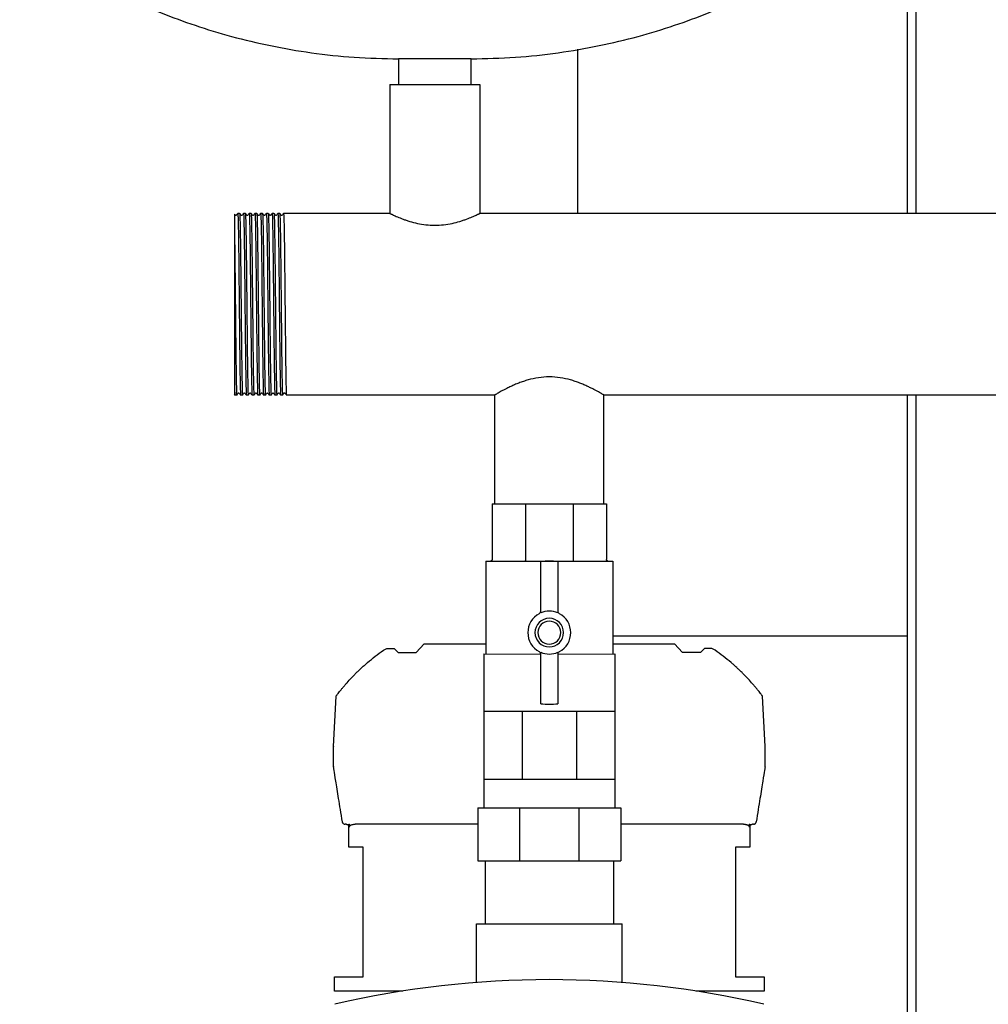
# Model space of a CAD drawing. Header units: millimetres. Extents: x 9 to 1686, y 11 to 1046.
# Tile 4 of 7: x 1026 to 1364, y 254 to 598. Entities that reach past the tile are written whole.
import ezdxf

# ---------------------------------------------------------------- set-up
doc = ezdxf.new("R2010")
doc.units = ezdxf.units.MM

msp = doc.modelspace()

# ---------------------------------------------------------------- linework, layer by layer
at = {"color": 7, "linetype": 'Continuous', "lineweight": 25}
for p, q in [((1336.09, 773.01), (1336.09, 530.76)), ((1339.09, 773.01), (1339.09, 530.76)), ((1221.09, 530.76), (1221.09, 588.08)), ((1158.39, 584.76), (1158.39, 575.76)), ((1171.09, 584.76), (1158.39, 584.76)), ((1183.79, 584.76), (1171.09, 584.76)), ((1183.79, 575.76), (1183.79, 584.76)), ((1155.39, 575.76), (1155.39, 530.76)), ((1155.39, 575.76), (1186.79, 575.76)), ((1186.79, 575.76), (1186.79, 530.76)), ((1102.26, 530.76), (1102.26, 530.76)), ((1102.92, 530.76), (1102.26, 530.76)), ((1104.26, 530.76), (1104.26, 530.76)), ((1104.92, 530.76), (1104.26, 530.76)), ((1106.92, 530.76), (1106.26, 530.76)), ((1106.26, 530.76), (1106.26, 530.76)), ((1108.26, 530.76), (1108.26, 530.76)), ((1108.92, 530.76), (1108.26, 530.76)), ((1109.75, 530.09), (1109.69, 530.04)), ((1110.92, 530.76), (1110.26, 530.76)), ((1110.26, 530.76), (1110.26, 530.76)), ((1111.49, 530.04), (1111.44, 530.09)), ((1112.26, 530.76), (1112.26, 530.76)), ((1112.92, 530.76), (1112.26, 530.76)), ((1113.49, 530.04), (1113.44, 530.09)), ((1114.26, 530.76), (1114.26, 530.76)), ((1114.92, 530.76), (1114.26, 530.76)), ((1116.26, 530.76), (1116.26, 530.76)), ((1116.92, 530.76), (1116.26, 530.76)), ((1117.74, 530.09), (1117.69, 530.04)), ((1118.26, 530.76), (1118.26, 530.76)), ((1155.39, 530.76), (1118.26, 530.76)), ((1525.39, 530.76), (1186.79, 530.76)), ((1101.09, 526.11), (1101.09, 471.92)), ((1112.44, 467.94), (1112.49, 467.99)), ((1112.69, 467.98), (1112.74, 467.94)), ((1114.69, 467.98), (1114.75, 467.94)), ((1101.02, 467.58), (1101.26, 467.27)), ((1101.92, 467.26), (1101.26, 467.27)), ((1101.92, 467.26), (1101.92, 467.27)), ((1103.92, 467.26), (1103.26, 467.26)), ((1103.92, 467.26), (1103.92, 467.26)), ((1105.92, 467.26), (1105.26, 467.26)), ((1105.92, 467.26), (1105.92, 467.27)), ((1107.92, 467.26), (1107.26, 467.26)), ((1107.92, 467.26), (1107.92, 467.27)), ((1109.92, 467.26), (1109.26, 467.26)), ((1109.92, 467.26), (1109.92, 467.27)), ((1111.92, 467.26), (1111.26, 467.26)), ((1111.92, 467.26), (1111.92, 467.26)), ((1113.92, 467.26), (1113.26, 467.26)), ((1113.92, 467.26), (1113.92, 467.27)), ((1115.92, 467.26), (1115.26, 467.26)), ((1115.92, 467.26), (1115.92, 467.27)), ((1117.92, 467.26), (1117.26, 467.26)), ((1117.92, 467.26), (1117.92, 467.27)), ((1192.04, 467.26), (1119.26, 467.26)), ((1192.04, 429.26), (1192.04, 467.26)), ((1482.04, 467.26), (1230.14, 467.26)), ((1230.14, 429.26), (1230.14, 467.26)), ((1336.09, 467.26), (1336.09, 248.89)), ((1339.09, 467.26), (1339.09, 249.29)), ((1191.09, 429.26), (1202.81, 429.26)), ((1191.09, 429.26), (1191.09, 409.76)), ((1202.81, 429.26), (1202.81, 409.76)), ((1202.81, 429.26), (1219.37, 429.26)), ((1219.37, 429.26), (1231.09, 429.26)), ((1219.37, 429.26), (1219.37, 409.76)), ((1231.09, 429.26), (1231.09, 409.76)), ((1188.92, 409.26), (1188.92, 376.83)), ((1188.92, 409.26), (1190.59, 409.26)), ((1190.62, 409.26), (1202.57, 409.26)), ((1202.64, 409.26), (1219.54, 409.26)), ((1208.09, 391.14), (1208.09, 409.08)), ((1214.09, 409.08), (1214.09, 391.14)), ((1219.61, 409.26), (1231.56, 409.26)), ((1231.59, 409.26), (1233.27, 409.26)), ((1233.27, 409.26), (1233.27, 376.83)), ((1336.09, 383.01), (1233.27, 383.01)), ((1153.12, 378.09), (1154.36, 378.77)), ((1154.36, 378.77), (1156.85, 378.77)), ((1156.85, 378.77), (1158.33, 377.31)), ((1164.61, 377.31), (1167.41, 380.31)), ((1167.41, 380.31), (1188.92, 380.31)), ((1233.27, 380.31), (1254.77, 380.31)), ((1257.57, 377.31), (1254.77, 380.31)), ((1265.33, 378.77), (1263.85, 377.31)), ((1267.82, 378.77), (1265.33, 378.77)), ((1269.06, 378.09), (1267.82, 378.77)), ((1158.33, 377.31), (1164.61, 377.31)), ((1188.17, 376.83), (1188.17, 356.83)), ((1188.17, 376.83), (1208.09, 376.76)), ((1208.09, 359.44), (1208.09, 377.39)), ((1214.09, 377.39), (1214.09, 359.44)), ((1214.09, 376.76), (1234.02, 376.83)), ((1234.02, 376.83), (1234.02, 356.83)), ((1263.85, 377.31), (1257.57, 377.31)), ((1135.71, 344.44), (1136.64, 362.12)), ((1286.47, 344.44), (1285.54, 362.12)), ((1188.17, 356.83), (1188.17, 333.08)), ((1188.17, 356.83), (1194.88, 356.83)), ((1194.88, 356.83), (1201.59, 356.83)), ((1201.59, 356.83), (1201.59, 333.08)), ((1201.59, 356.83), (1211.09, 356.83)), ((1211.09, 356.83), (1220.59, 356.83)), ((1220.59, 356.83), (1220.59, 333.08)), ((1220.59, 356.83), (1227.3, 356.83)), ((1227.3, 356.83), (1234.02, 356.83)), ((1234.02, 356.83), (1234.02, 333.08)), ((1135.72, 337.53), (1135.71, 344.38)), ((1286.46, 337.53), (1286.47, 344.38)), ((1188.17, 333.08), (1188.17, 323.08)), ((1188.17, 333.08), (1194.88, 333.08)), ((1194.88, 333.08), (1201.59, 333.08)), ((1201.59, 333.08), (1211.09, 333.08)), ((1211.09, 333.08), (1220.59, 333.08)), ((1220.59, 333.08), (1227.3, 333.08)), ((1227.3, 333.08), (1234.02, 333.08)), ((1234.02, 333.08), (1234.02, 323.08)), ((1186.09, 323.08), (1186.09, 304.51)), ((1186.09, 323.08), (1200.73, 323.08)), ((1200.73, 323.08), (1200.73, 304.51)), ((1200.73, 323.08), (1221.45, 323.08)), ((1221.45, 323.08), (1221.45, 304.51)), ((1221.45, 323.08), (1236.09, 323.08)), ((1236.09, 323.08), (1236.09, 304.51)), ((1140.09, 317.31), (1139.78, 317.31)), ((1141.09, 309.31), (1141.09, 317.31)), ((1141.09, 317.31), (1141.26, 317.31)), ((1147.59, 317.31), (1143.23, 317.31)), ((1186.09, 317.31), (1147.59, 317.31)), ((1274.59, 317.31), (1236.09, 317.31)), ((1278.95, 317.31), (1274.59, 317.31)), ((1280.92, 317.31), (1281.09, 317.31)), ((1281.09, 317.31), (1281.09, 309.31)), ((1282.4, 317.31), (1282.09, 317.31)), ((1146.09, 309.31), (1141.09, 309.31)), ((1146.09, 264.01), (1146.09, 309.31)), ((1281.09, 309.31), (1276.09, 309.31)), ((1276.09, 309.31), (1276.09, 264.01)), ((1186.09, 304.51), (1200.73, 304.51)), ((1188.67, 304.51), (1188.67, 282.51)), ((1200.73, 304.51), (1221.45, 304.51)), ((1221.45, 304.51), (1236.09, 304.51)), ((1233.52, 304.51), (1233.52, 282.51)), ((1185.69, 262.03), (1185.69, 282.51)), ((1185.69, 282.51), (1236.49, 282.51)), ((1236.49, 262.03), (1236.49, 282.51)), ((1136.09, 259.01), (1136.09, 264.01)), ((1136.09, 264.01), (1146.09, 264.01)), ((1276.09, 264.01), (1286.09, 264.01)), ((1286.09, 264.01), (1286.09, 259.01)), ((1159.87, 259.01), (1136.09, 259.01)), ((1286.09, 259.01), (1262.32, 259.01))]:
    msp.add_line(p, q, dxfattribs=at)
at = {"color": 7, "linetype": 'Continuous', "lineweight": 25, "flags": 128}
for points in [[(1101.44, 530.09), (1101.18, 530.42), (1101.16, 530.45)], [(1141.26, 316.31), (1141.26, 316.87), (1141.26, 317.31)], [(1280.92, 317.31), (1280.92, 316.75), (1280.92, 316.31)]]:
    msp.add_lwpolyline(points, dxfattribs=at)
at = {"color": 7, "linetype": 'Continuous', "lineweight": 25}
for centre, radius, start, end in [((1211.09, 384.26), 25, 83.1079, 96.8921), ((1211.09, 384.26), 7.5, 118.0725, 241.9275), ((1211.09, 384.26), 5, 90, 270), ((1207.09, 391.76), 1, 298.0725, 0), ((1211.09, 384.26), 7.5, 66.4218, 113.5782), ((1211.09, 384.26), 5, 270, 90), ((1215.09, 391.76), 1, 180, 241.9275), ((1211.09, 384.26), 7.5, 298.0725, 61.9275), ((1211.09, 384.26), 4, 90, 270), ((1211.09, 384.26), 4, 270, 90), ((1207.09, 376.76), 1, 0, 61.9275), ((1211.09, 384.26), 7.5, 246.4218, 270), ((1211.09, 384.26), 7.5, 270, 293.5782), ((1215.09, 376.76), 1, 118.0725, 180), ((1211.09, 384.26), 25, 263.1079, 270), ((1211.09, 384.26), 25, 270, 276.8921), ((1136.71, 344.39), 1, 177, 180.1), ((1285.47, 344.39), 1, 359.9, 3), ((1136.72, 337.53), 1, 180.1, 189.0541), ((1285.46, 337.53), 1, 350.9459, 359.9), ((1211.09, -66.99), 330, 76.8767, 103.1233)]:
    msp.add_arc(centre, radius, start, end, dxfattribs=at)
for points, knots in [([(1026.09, 638.91), (1026.18, 638.08), (1026.36, 636.28), (1027.62, 633.58), (1029.62, 630.47), (1032.6, 627.01), (1036.79, 623.03), (1042.18, 618.76), (1048.79, 614.27), (1056.39, 609.8), (1065.35, 605.21), (1075.72, 600.64), (1087.52, 596.27), (1100.25, 592.41), (1113.81, 589.18), (1128.11, 586.72), (1143.05, 585.08), (1153.22, 584.87), (1158.39, 584.76)], [0, 0, 0, 0, 0.016622, 0.036153, 0.05912, 0.090838, 0.127593, 0.175262, 0.228868, 0.287991, 0.35219, 0.431201, 0.515618, 0.604837, 0.698312, 0.795569, 0.896225, 1, 1, 1, 1]), ([(1183.79, 584.76), (1188.96, 584.87), (1199.13, 585.08), (1214.07, 586.72), (1228.37, 589.18), (1241.93, 592.41), (1254.66, 596.27), (1266.46, 600.64), (1276.83, 605.21), (1285.79, 609.8), (1293.39, 614.27), (1300, 618.76), (1305.18, 622.87), (1309.07, 626.51), (1311.87, 629.61), (1314.06, 632.7), (1315.7, 635.74), (1315.97, 637.92), (1316.09, 638.91)], [0, 0, 0, 0, 0.103778, 0.204436, 0.301697, 0.395174, 0.484396, 0.568815, 0.647829, 0.712029, 0.771154, 0.824762, 0.872432, 0.903943, 0.931838, 0.95609, 0.980149, 1, 1, 1, 1]), ([(1101.16, 530.45), (1101.09, 530.39), (1101.09, 530.4), (1101.09, 529.01), (1101.09, 527.08), (1101.09, 526.11)], [0, 0, 0, 0, 0.24309, 0.621439, 1, 1, 1, 1]), ([(1101.74, 530.09), (1101.69, 530.05), (1101.59, 529.98), (1101.49, 530.05), (1101.44, 530.09)], [0, 0, 0, 0, 0.5000031, 1, 1, 1, 1]), ([(1102.26, 530.76), (1102.17, 530.65), (1102, 530.42), (1101.83, 530.2), (1101.74, 530.09)], [0, 0, 0, 0, 0.5, 1, 1, 1, 1]), ([(1102.26, 530.76), (1102.29, 530.76), (1102.31, 530.55), (1102.34, 529.94), (1102.35, 529.69), (1102.36, 529.24), (1102.37, 529.08), (1102.38, 528.74), (1102.38, 528.55), (1102.41, 527.57), (1102.43, 526.58), (1102.47, 524.25), (1102.49, 522.92), (1102.53, 520.71), (1102.54, 519.93), (1102.56, 518.34), (1102.57, 517.52), (1102.6, 514.96), (1102.62, 513.11), (1102.66, 509.25), (1102.68, 507.23), (1102.72, 503.13), (1102.74, 501.06), (1102.78, 496.97), (1102.8, 494.89), (1102.85, 490.8), (1102.87, 488.78), (1102.91, 484.91), (1102.93, 483.07), (1102.96, 480.51), (1102.97, 479.69), (1102.99, 478.09), (1103, 477.32), (1103.03, 475.11), (1103.06, 473.77), (1103.1, 471.45), (1103.12, 470.46), (1103.15, 469.47), (1103.15, 469.29), (1103.16, 468.94), (1103.17, 468.78), (1103.18, 468.34), (1103.19, 468.08), (1103.22, 467.47), (1103.24, 467.26), (1103.26, 467.26)], [0, 0, 0, 0, 0.0625, 0.0625, 0.09375, 0.09375, 0.109375, 0.109375, 0.125, 0.125, 0.1875, 0.1875, 0.25, 0.25, 0.28125, 0.28125, 0.3125, 0.3125, 0.375, 0.375, 0.4375, 0.4375, 0.5, 0.5, 0.5625, 0.5625, 0.625, 0.625, 0.6875, 0.6875, 0.71875, 0.71875, 0.75, 0.75, 0.8125, 0.8125, 0.875, 0.875, 0.890625, 0.890625, 0.90625, 0.90625, 0.9375, 0.9375, 1, 1, 1, 1]), ([(1103.44, 530.09), (1103.35, 530.2), (1103.18, 530.42), (1103.01, 530.65), (1102.92, 530.76)], [0, 0, 0, 0, 0.5, 1, 1, 1, 1]), ([(1102.92, 530.76), (1102.94, 530.61), (1102.98, 530.37), (1103.04, 528.52), (1103.1, 525.59), (1103.17, 521.61), (1103.23, 516.77), (1103.29, 511.25), (1103.35, 505.24), (1103.42, 499.01), (1103.48, 492.78), (1103.54, 486.78), (1103.6, 481.26), (1103.66, 476.42), (1103.73, 472.44), (1103.79, 469.51), (1103.85, 467.62), (1103.89, 467.38), (1103.92, 467.26)], [0, 0, 0, 0, 0.058843, 0.121022, 0.183955, 0.247133, 0.309418, 0.372157, 0.435384, 0.497881, 0.560379, 0.623606, 0.686345, 0.74863, 0.811808, 0.874741, 0.93692, 1, 1, 1, 1]), ([(1103.75, 530.09), (1103.69, 530.05), (1103.59, 529.98), (1103.49, 530.05), (1103.44, 530.09)], [0, 0, 0, 0, 0.500003, 1, 1, 1, 1]), ([(1104.26, 530.76), (1104.18, 530.65), (1104, 530.43), (1103.83, 530.2), (1103.75, 530.09)], [0, 0, 0, 0, 0.5, 1, 1, 1, 1]), ([(1104.26, 530.76), (1104.29, 530.76), (1104.31, 530.55), (1104.34, 529.94), (1104.35, 529.69), (1104.36, 529.24), (1104.37, 529.08), (1104.38, 528.74), (1104.38, 528.55), (1104.41, 527.57), (1104.43, 526.58), (1104.47, 524.25), (1104.49, 522.92), (1104.53, 520.71), (1104.54, 519.93), (1104.56, 518.34), (1104.57, 517.52), (1104.6, 514.96), (1104.62, 513.11), (1104.66, 509.25), (1104.68, 507.23), (1104.72, 503.13), (1104.74, 501.06), (1104.78, 496.97), (1104.8, 494.89), (1104.85, 490.8), (1104.87, 488.78), (1104.91, 484.91), (1104.93, 483.07), (1104.96, 480.51), (1104.97, 479.69), (1104.99, 478.09), (1105, 477.32), (1105.03, 475.11), (1105.06, 473.77), (1105.1, 471.45), (1105.12, 470.46), (1105.15, 469.47), (1105.15, 469.29), (1105.16, 468.94), (1105.17, 468.78), (1105.18, 468.34), (1105.19, 468.08), (1105.22, 467.47), (1105.24, 467.26), (1105.26, 467.26)], [0, 0, 0, 0, 0.0625, 0.0625, 0.09375, 0.09375, 0.109375, 0.109375, 0.125, 0.125, 0.1875, 0.1875, 0.25, 0.25, 0.28125, 0.28125, 0.3125, 0.3125, 0.375, 0.375, 0.4375, 0.4375, 0.5, 0.5, 0.5625, 0.5625, 0.625, 0.625, 0.6875, 0.6875, 0.71875, 0.71875, 0.75, 0.75, 0.8125, 0.8125, 0.875, 0.875, 0.890625, 0.890625, 0.90625, 0.90625, 0.9375, 0.9375, 1, 1, 1, 1]), ([(1105.44, 530.09), (1105.35, 530.2), (1105.18, 530.43), (1105.01, 530.65), (1104.92, 530.76)], [0, 0, 0, 0, 0.5, 1, 1, 1, 1]), ([(1104.92, 530.76), (1104.94, 530.62), (1104.98, 530.38), (1105.04, 528.52), (1105.1, 525.59), (1105.17, 521.61), (1105.23, 516.77), (1105.29, 511.25), (1105.35, 505.24), (1105.42, 499.01), (1105.48, 492.78), (1105.54, 486.78), (1105.6, 481.26), (1105.66, 476.42), (1105.73, 472.44), (1105.79, 469.51), (1105.85, 467.62), (1105.89, 467.38), (1105.92, 467.26)], [0, 0, 0, 0, 0.0596721, 0.1217966, 0.1846742, 0.2477964, 0.310027, 0.3727104, 0.4358817, 0.498324, 0.5607663, 0.6239376, 0.686621, 0.7488516, 0.8119737, 0.8748514, 0.9369759, 1, 1, 1, 1]), ([(1105.74, 530.09), (1105.69, 530.05), (1105.59, 529.98), (1105.49, 530.05), (1105.44, 530.09)], [0, 0, 0, 0, 0.500003, 1, 1, 1, 1]), ([(1106.26, 530.76), (1106.17, 530.65), (1106, 530.42), (1105.83, 530.2), (1105.74, 530.09)], [0, 0, 0, 0, 0.5, 1, 1, 1, 1]), ([(1106.26, 530.76), (1106.29, 530.76), (1106.31, 530.55), (1106.34, 529.94), (1106.35, 529.69), (1106.36, 529.24), (1106.37, 529.08), (1106.38, 528.74), (1106.38, 528.55), (1106.41, 527.57), (1106.43, 526.58), (1106.47, 524.25), (1106.49, 522.92), (1106.53, 520.71), (1106.54, 519.93), (1106.56, 518.34), (1106.57, 517.52), (1106.6, 514.96), (1106.62, 513.11), (1106.66, 509.25), (1106.68, 507.23), (1106.72, 503.13), (1106.74, 501.06), (1106.78, 496.97), (1106.8, 494.89), (1106.85, 490.8), (1106.87, 488.78), (1106.91, 484.91), (1106.93, 483.07), (1106.96, 480.51), (1106.97, 479.69), (1106.99, 478.09), (1107, 477.32), (1107.03, 475.11), (1107.06, 473.77), (1107.1, 471.45), (1107.12, 470.46), (1107.15, 469.47), (1107.15, 469.29), (1107.16, 468.94), (1107.17, 468.78), (1107.18, 468.34), (1107.19, 468.08), (1107.22, 467.47), (1107.24, 467.26), (1107.26, 467.26)], [0, 0, 0, 0, 0.0625, 0.0625, 0.09375, 0.09375, 0.109375, 0.109375, 0.125, 0.125, 0.1875, 0.1875, 0.25, 0.25, 0.28125, 0.28125, 0.3125, 0.3125, 0.375, 0.375, 0.4375, 0.4375, 0.5, 0.5, 0.5625, 0.5625, 0.625, 0.625, 0.6875, 0.6875, 0.71875, 0.71875, 0.75, 0.75, 0.8125, 0.8125, 0.875, 0.875, 0.890625, 0.890625, 0.90625, 0.90625, 0.9375, 0.9375, 1, 1, 1, 1]), ([(1107.44, 530.09), (1107.35, 530.2), (1107.18, 530.42), (1107.01, 530.65), (1106.92, 530.76)], [0, 0, 0, 0, 0.5, 1, 1, 1, 1]), ([(1106.92, 530.76), (1106.94, 530.61), (1106.98, 530.37), (1107.04, 528.52), (1107.1, 525.59), (1107.17, 521.61), (1107.23, 516.77), (1107.29, 511.25), (1107.35, 505.24), (1107.42, 499.01), (1107.48, 492.78), (1107.54, 486.78), (1107.6, 481.26), (1107.66, 476.42), (1107.73, 472.44), (1107.79, 469.51), (1107.85, 467.62), (1107.89, 467.38), (1107.92, 467.26)], [0, 0, 0, 0, 0.058721, 0.120909, 0.18385, 0.247036, 0.309329, 0.372076, 0.435311, 0.497817, 0.560322, 0.623557, 0.686304, 0.748598, 0.811784, 0.874725, 0.936912, 1, 1, 1, 1]), ([(1107.74, 530.09), (1107.73, 530.07), (1107.69, 530.03), (1107.59, 530), (1107.49, 530.03), (1107.46, 530.07), (1107.44, 530.09)], [0, 0, 0, 0, 0.247951, 0.500002, 0.752053, 1, 1, 1, 1]), ([(1108.26, 530.76), (1108.17, 530.65), (1108, 530.42), (1107.83, 530.2), (1107.74, 530.09)], [0, 0, 0, 0, 0.5, 1, 1, 1, 1]), ([(1108.26, 530.76), (1108.29, 530.76), (1108.31, 530.55), (1108.34, 529.94), (1108.35, 529.69), (1108.36, 529.24), (1108.37, 529.08), (1108.38, 528.74), (1108.38, 528.55), (1108.41, 527.57), (1108.43, 526.58), (1108.47, 524.25), (1108.49, 522.92), (1108.53, 520.71), (1108.54, 519.93), (1108.56, 518.34), (1108.57, 517.52), (1108.6, 514.96), (1108.62, 513.11), (1108.66, 509.25), (1108.68, 507.23), (1108.72, 503.13), (1108.74, 501.06), (1108.78, 496.97), (1108.8, 494.89), (1108.85, 490.8), (1108.87, 488.78), (1108.91, 484.91), (1108.93, 483.07), (1108.96, 480.51), (1108.97, 479.69), (1108.99, 478.09), (1109, 477.32), (1109.03, 475.11), (1109.06, 473.77), (1109.1, 471.45), (1109.12, 470.46), (1109.15, 469.47), (1109.15, 469.29), (1109.16, 468.94), (1109.17, 468.78), (1109.18, 468.34), (1109.19, 468.08), (1109.22, 467.47), (1109.24, 467.26), (1109.26, 467.26)], [0, 0, 0, 0, 0.0625, 0.0625, 0.09375, 0.09375, 0.109375, 0.109375, 0.125, 0.125, 0.1875, 0.1875, 0.25, 0.25, 0.28125, 0.28125, 0.3125, 0.3125, 0.375, 0.375, 0.4375, 0.4375, 0.5, 0.5, 0.5625, 0.5625, 0.625, 0.625, 0.6875, 0.6875, 0.71875, 0.71875, 0.75, 0.75, 0.8125, 0.8125, 0.875, 0.875, 0.890625, 0.890625, 0.90625, 0.90625, 0.9375, 0.9375, 1, 1, 1, 1]), ([(1109.44, 530.09), (1109.35, 530.2), (1109.18, 530.42), (1109.01, 530.65), (1108.92, 530.76)], [0, 0, 0, 0, 0.5, 1, 1, 1, 1]), ([(1108.92, 530.76), (1108.94, 530.6), (1108.98, 530.37), (1109.04, 528.52), (1109.1, 525.59), (1109.17, 521.61), (1109.23, 516.77), (1109.29, 511.25), (1109.35, 505.24), (1109.42, 499.01), (1109.48, 492.78), (1109.54, 486.78), (1109.6, 481.26), (1109.66, 476.42), (1109.73, 472.44), (1109.79, 469.51), (1109.85, 467.62), (1109.89, 467.38), (1109.92, 467.26)], [0, 0, 0, 0, 0.058014, 0.120248, 0.183237, 0.24647, 0.30881, 0.371604, 0.434887, 0.497439, 0.559992, 0.623274, 0.686068, 0.748409, 0.811642, 0.874631, 0.936865, 1, 1, 1, 1]), ([(1109.69, 530.04), (1109.68, 530.04), (1109.66, 530.02), (1109.59, 530.01), (1109.49, 530.03), (1109.46, 530.07), (1109.44, 530.09)], [0, 0, 0, 0, 0.018872, 0.347713, 0.676553, 1, 1, 1, 1]), ([(1110.26, 530.76), (1110.18, 530.65), (1110, 530.43), (1109.83, 530.2), (1109.75, 530.09)], [0, 0, 0, 0, 0.5, 1, 1, 1, 1]), ([(1110.26, 530.76), (1110.29, 530.76), (1110.31, 530.55), (1110.34, 529.94), (1110.35, 529.69), (1110.36, 529.24), (1110.37, 529.08), (1110.38, 528.74), (1110.38, 528.55), (1110.41, 527.57), (1110.43, 526.58), (1110.47, 524.25), (1110.49, 522.92), (1110.53, 520.71), (1110.54, 519.93), (1110.56, 518.34), (1110.57, 517.52), (1110.6, 514.96), (1110.62, 513.11), (1110.66, 509.25), (1110.68, 507.23), (1110.72, 503.13), (1110.74, 501.06), (1110.78, 496.97), (1110.8, 494.89), (1110.85, 490.8), (1110.87, 488.78), (1110.91, 484.91), (1110.93, 483.07), (1110.96, 480.51), (1110.97, 479.69), (1110.99, 478.09), (1111, 477.32), (1111.03, 475.11), (1111.06, 473.77), (1111.1, 471.45), (1111.12, 470.46), (1111.15, 469.47), (1111.15, 469.29), (1111.16, 468.94), (1111.17, 468.78), (1111.18, 468.34), (1111.19, 468.08), (1111.22, 467.47), (1111.24, 467.26), (1111.26, 467.26)], [0, 0, 0, 0, 0.0625, 0.0625, 0.09375, 0.09375, 0.109375, 0.109375, 0.125, 0.125, 0.1875, 0.1875, 0.25, 0.25, 0.28125, 0.28125, 0.3125, 0.3125, 0.375, 0.375, 0.4375, 0.4375, 0.5, 0.5, 0.5625, 0.5625, 0.625, 0.625, 0.6875, 0.6875, 0.71875, 0.71875, 0.75, 0.75, 0.8125, 0.8125, 0.875, 0.875, 0.890625, 0.890625, 0.90625, 0.90625, 0.9375, 0.9375, 1, 1, 1, 1]), ([(1111.44, 530.09), (1111.35, 530.2), (1111.18, 530.42), (1111.01, 530.65), (1110.92, 530.76)], [0, 0, 0, 0, 0.5, 1, 1, 1, 1]), ([(1110.92, 530.76), (1110.94, 530.61), (1110.98, 530.38), (1111.04, 528.52), (1111.1, 525.59), (1111.17, 521.61), (1111.23, 516.77), (1111.29, 511.25), (1111.35, 505.24), (1111.42, 499.01), (1111.48, 492.78), (1111.54, 486.78), (1111.6, 481.26), (1111.66, 476.42), (1111.73, 472.44), (1111.79, 469.51), (1111.85, 467.62), (1111.89, 467.38), (1111.92, 467.26)], [0, 0, 0, 0, 0.059174, 0.121331, 0.184242, 0.247398, 0.309662, 0.372378, 0.435583, 0.498058, 0.560534, 0.623738, 0.686455, 0.748719, 0.811874, 0.874785, 0.936942, 1, 1, 1, 1]), ([(1111.74, 530.09), (1111.73, 530.07), (1111.69, 530.03), (1111.59, 530.01), (1111.52, 530.02), (1111.49, 530.04), (1111.49, 530.04)], [0, 0, 0, 0, 0.317638, 0.640609, 0.96358, 1, 1, 1, 1]), ([(1112.26, 530.76), (1112.17, 530.65), (1112, 530.42), (1111.83, 530.2), (1111.74, 530.09)], [0, 0, 0, 0, 0.5, 1, 1, 1, 1]), ([(1112.26, 530.76), (1112.29, 530.76), (1112.31, 530.55), (1112.34, 529.94), (1112.35, 529.69), (1112.36, 529.24), (1112.37, 529.08), (1112.38, 528.74), (1112.38, 528.55), (1112.41, 527.57), (1112.43, 526.58), (1112.47, 524.25), (1112.49, 522.92), (1112.53, 520.71), (1112.54, 519.93), (1112.56, 518.34), (1112.57, 517.52), (1112.6, 514.96), (1112.62, 513.11), (1112.66, 509.25), (1112.68, 507.23), (1112.72, 503.13), (1112.74, 501.06), (1112.78, 496.97), (1112.8, 494.89), (1112.85, 490.8), (1112.87, 488.78), (1112.91, 484.91), (1112.93, 483.07), (1112.96, 480.51), (1112.97, 479.69), (1112.99, 478.09), (1113, 477.32), (1113.03, 475.11), (1113.06, 473.77), (1113.1, 471.45), (1113.12, 470.46), (1113.15, 469.47), (1113.15, 469.29), (1113.16, 468.94), (1113.17, 468.78), (1113.18, 468.34), (1113.19, 468.08), (1113.22, 467.47), (1113.24, 467.26), (1113.26, 467.26)], [0, 0, 0, 0, 0.0625, 0.0625, 0.09375, 0.09375, 0.109375, 0.109375, 0.125, 0.125, 0.1875, 0.1875, 0.25, 0.25, 0.28125, 0.28125, 0.3125, 0.3125, 0.375, 0.375, 0.4375, 0.4375, 0.5, 0.5, 0.5625, 0.5625, 0.625, 0.625, 0.6875, 0.6875, 0.71875, 0.71875, 0.75, 0.75, 0.8125, 0.8125, 0.875, 0.875, 0.890625, 0.890625, 0.90625, 0.90625, 0.9375, 0.9375, 1, 1, 1, 1]), ([(1113.44, 530.09), (1113.35, 530.2), (1113.18, 530.43), (1113.01, 530.65), (1112.92, 530.76)], [0, 0, 0, 0, 0.5, 1, 1, 1, 1]), ([(1112.92, 530.76), (1112.94, 530.61), (1112.98, 530.38), (1113.04, 528.52), (1113.1, 525.59), (1113.17, 521.61), (1113.23, 516.77), (1113.29, 511.25), (1113.35, 505.24), (1113.42, 499.01), (1113.48, 492.78), (1113.54, 486.78), (1113.6, 481.26), (1113.66, 476.42), (1113.73, 472.44), (1113.79, 469.51), (1113.85, 467.62), (1113.89, 467.38), (1113.92, 467.26)], [0, 0, 0, 0, 0.05958, 0.12171, 0.184594, 0.247723, 0.309959, 0.372649, 0.435826, 0.498275, 0.560723, 0.623901, 0.68659, 0.748827, 0.811955, 0.874839, 0.93697, 1, 1, 1, 1]), ([(1113.74, 530.09), (1113.73, 530.07), (1113.69, 530.03), (1113.59, 530.01), (1113.52, 530.02), (1113.5, 530.04), (1113.49, 530.04)], [0, 0, 0, 0, 0.318927, 0.643248, 0.967569, 1, 1, 1, 1]), ([(1114.26, 530.76), (1114.17, 530.65), (1114, 530.42), (1113.83, 530.2), (1113.74, 530.09)], [0, 0, 0, 0, 0.5, 1, 1, 1, 1]), ([(1114.26, 530.76), (1114.29, 530.76), (1114.31, 530.55), (1114.34, 529.94), (1114.35, 529.69), (1114.36, 529.24), (1114.37, 529.08), (1114.38, 528.74), (1114.38, 528.55), (1114.41, 527.57), (1114.43, 526.58), (1114.47, 524.25), (1114.49, 522.92), (1114.53, 520.71), (1114.54, 519.93), (1114.56, 518.34), (1114.57, 517.52), (1114.6, 514.96), (1114.62, 513.11), (1114.66, 509.25), (1114.68, 507.23), (1114.72, 503.13), (1114.74, 501.06), (1114.78, 496.97), (1114.8, 494.89), (1114.85, 490.8), (1114.87, 488.78), (1114.91, 484.91), (1114.93, 483.07), (1114.96, 480.51), (1114.97, 479.69), (1114.99, 478.09), (1115, 477.32), (1115.03, 475.11), (1115.06, 473.77), (1115.1, 471.45), (1115.12, 470.46), (1115.15, 469.47), (1115.15, 469.29), (1115.16, 468.94), (1115.17, 468.78), (1115.18, 468.34), (1115.19, 468.08), (1115.22, 467.47), (1115.24, 467.26), (1115.26, 467.26)], [0, 0, 0, 0, 0.0625, 0.0625, 0.09375, 0.09375, 0.109375, 0.109375, 0.125, 0.125, 0.1875, 0.1875, 0.25, 0.25, 0.28125, 0.28125, 0.3125, 0.3125, 0.375, 0.375, 0.4375, 0.4375, 0.5, 0.5, 0.5625, 0.5625, 0.625, 0.625, 0.6875, 0.6875, 0.71875, 0.71875, 0.75, 0.75, 0.8125, 0.8125, 0.875, 0.875, 0.890625, 0.890625, 0.90625, 0.90625, 0.9375, 0.9375, 1, 1, 1, 1]), ([(1115.44, 530.09), (1115.35, 530.2), (1115.18, 530.42), (1115.01, 530.65), (1114.92, 530.76)], [0, 0, 0, 0, 0.5, 1, 1, 1, 1]), ([(1114.92, 530.76), (1114.94, 530.6), (1114.98, 530.37), (1115.04, 528.52), (1115.1, 525.59), (1115.17, 521.61), (1115.23, 516.77), (1115.29, 511.25), (1115.35, 505.24), (1115.42, 499.01), (1115.48, 492.78), (1115.54, 486.78), (1115.6, 481.26), (1115.66, 476.42), (1115.73, 472.44), (1115.79, 469.51), (1115.85, 467.62), (1115.89, 467.38), (1115.92, 467.26)], [0, 0, 0, 0, 0.0585, 0.1207019, 0.1836579, 0.2468588, 0.3091669, 0.3719285, 0.4351785, 0.4976986, 0.5602188, 0.6234688, 0.6862303, 0.7485385, 0.8117393, 0.8746954, 0.9368973, 1, 1, 1, 1]), ([(1115.75, 530.09), (1115.73, 530.07), (1115.69, 530.03), (1115.59, 530), (1115.49, 530.03), (1115.45, 530.07), (1115.44, 530.09)], [0, 0, 0, 0, 0.247889, 0.500001, 0.752113, 1, 1, 1, 1]), ([(1116.26, 530.76), (1116.17, 530.65), (1116, 530.43), (1115.83, 530.2), (1115.75, 530.09)], [0, 0, 0, 0, 0.5, 1, 1, 1, 1]), ([(1116.26, 530.76), (1116.29, 530.76), (1116.31, 530.55), (1116.34, 529.94), (1116.35, 529.69), (1116.36, 529.24), (1116.37, 529.08), (1116.38, 528.74), (1116.38, 528.55), (1116.41, 527.57), (1116.43, 526.58), (1116.47, 524.25), (1116.49, 522.92), (1116.53, 520.71), (1116.54, 519.93), (1116.56, 518.34), (1116.57, 517.52), (1116.6, 514.96), (1116.62, 513.11), (1116.66, 509.25), (1116.68, 507.23), (1116.72, 503.13), (1116.74, 501.06), (1116.78, 496.97), (1116.8, 494.89), (1116.85, 490.8), (1116.87, 488.78), (1116.91, 484.91), (1116.93, 483.07), (1116.96, 480.51), (1116.97, 479.69), (1116.99, 478.09), (1117, 477.32), (1117.03, 475.11), (1117.06, 473.77), (1117.1, 471.45), (1117.12, 470.46), (1117.15, 469.47), (1117.15, 469.29), (1117.16, 468.94), (1117.17, 468.78), (1117.18, 468.34), (1117.19, 468.08), (1117.22, 467.47), (1117.24, 467.26), (1117.26, 467.26)], [0, 0, 0, 0, 0.0625, 0.0625, 0.09375, 0.09375, 0.109375, 0.109375, 0.125, 0.125, 0.1875, 0.1875, 0.25, 0.25, 0.28125, 0.28125, 0.3125, 0.3125, 0.375, 0.375, 0.4375, 0.4375, 0.5, 0.5, 0.5625, 0.5625, 0.625, 0.625, 0.6875, 0.6875, 0.71875, 0.71875, 0.75, 0.75, 0.8125, 0.8125, 0.875, 0.875, 0.890625, 0.890625, 0.90625, 0.90625, 0.9375, 0.9375, 1, 1, 1, 1]), ([(1117.44, 530.09), (1117.35, 530.2), (1117.18, 530.42), (1117.01, 530.65), (1116.92, 530.76)], [0, 0, 0, 0, 0.5, 1, 1, 1, 1]), ([(1116.92, 530.76), (1116.94, 530.6), (1116.98, 530.37), (1117.04, 528.52), (1117.1, 525.59), (1117.17, 521.61), (1117.23, 516.77), (1117.29, 511.25), (1117.35, 505.24), (1117.42, 499.01), (1117.48, 492.78), (1117.54, 486.78), (1117.6, 481.26), (1117.66, 476.42), (1117.73, 472.44), (1117.79, 469.51), (1117.85, 467.62), (1117.89, 467.38), (1117.92, 467.26)], [0, 0, 0, 0, 0.0580827, 0.1203121, 0.1832961, 0.2465249, 0.3088607, 0.3716501, 0.4349282, 0.497476, 0.5600238, 0.6233019, 0.6860913, 0.748427, 0.8116559, 0.8746398, 0.9368693, 1, 1, 1, 1]), ([(1117.69, 530.04), (1117.68, 530.04), (1117.66, 530.02), (1117.59, 530.01), (1117.49, 530.03), (1117.45, 530.07), (1117.44, 530.09)], [0, 0, 0, 0, 0.019208, 0.347984, 0.676759, 1, 1, 1, 1]), ([(1118.26, 530.76), (1118.17, 530.65), (1118, 530.42), (1117.83, 530.2), (1117.74, 530.09)], [0, 0, 0, 0, 0.5, 1, 1, 1, 1]), ([(1118.26, 530.76), (1118.29, 530.76), (1118.31, 530.55), (1118.34, 529.94), (1118.35, 529.69), (1118.36, 529.24), (1118.37, 529.08), (1118.38, 528.74), (1118.38, 528.55), (1118.41, 527.57), (1118.43, 526.58), (1118.47, 524.25), (1118.49, 522.92), (1118.53, 520.71), (1118.54, 519.93), (1118.56, 518.34), (1118.57, 517.52), (1118.6, 514.96), (1118.62, 513.11), (1118.66, 509.25), (1118.68, 507.23), (1118.72, 503.13), (1118.74, 501.06), (1118.78, 496.97), (1118.8, 494.89), (1118.85, 490.8), (1118.87, 488.78), (1118.91, 484.91), (1118.93, 483.07), (1118.96, 480.51), (1118.97, 479.69), (1118.99, 478.09), (1119, 477.32), (1119.03, 475.11), (1119.06, 473.77), (1119.1, 471.45), (1119.12, 470.46), (1119.15, 469.47), (1119.15, 469.29), (1119.16, 468.94), (1119.17, 468.78), (1119.18, 468.34), (1119.19, 468.08), (1119.22, 467.47), (1119.24, 467.26), (1119.26, 467.26)], [0, 0, 0, 0, 0.0625, 0.0625, 0.09375, 0.09375, 0.109375, 0.109375, 0.125, 0.125, 0.1875, 0.1875, 0.25, 0.25, 0.28125, 0.28125, 0.3125, 0.3125, 0.375, 0.375, 0.4375, 0.4375, 0.5, 0.5, 0.5625, 0.5625, 0.625, 0.625, 0.6875, 0.6875, 0.71875, 0.71875, 0.75, 0.75, 0.8125, 0.8125, 0.875, 0.875, 0.890625, 0.890625, 0.90625, 0.90625, 0.9375, 0.9375, 1, 1, 1, 1]), ([(1155.39, 530.76), (1155.39, 530.76), (1155.39, 530.76), (1155.41, 530.75), (1155.43, 530.74), (1155.47, 530.73), (1155.51, 530.7), (1155.56, 530.68), (1155.63, 530.65), (1155.77, 530.58), (1156.06, 530.44), (1156.58, 530.19), (1157.25, 529.89), (1158.04, 529.54), (1158.96, 529.15), (1159.98, 528.76), (1161.11, 528.35), (1162.73, 527.83), (1164.98, 527.23), (1167.94, 526.73), (1171.08, 526.55), (1174.21, 526.73), (1177.19, 527.23), (1179.44, 527.83), (1181.07, 528.35), (1182.57, 528.89), (1183.88, 529.42), (1184.93, 529.88), (1185.6, 530.19), (1186.12, 530.44), (1186.43, 530.58), (1186.59, 530.67), (1186.68, 530.71), (1186.74, 530.74), (1186.78, 530.76), (1186.79, 530.76), (1186.79, 530.76)], [0, 0, 0, 0, 0.007746, 0.015515, 0.023308, 0.031126, 0.038971, 0.046842, 0.054743, 0.062673, 0.093236, 0.125129, 0.155039, 0.187683, 0.218967, 0.250357, 0.281512, 0.312682, 0.375189, 0.437317, 0.499718, 0.562195, 0.624588, 0.687208, 0.718441, 0.749875, 0.812154, 0.844861, 0.874823, 0.906569, 0.936995, 0.949737, 0.962404, 0.975, 0.987531, 1, 1, 1, 1]), ([(1101.09, 526.11), (1101.11, 525.21), (1101.13, 524.19), (1101.16, 521.93), (1101.18, 520.7), (1101.2, 518.74), (1101.21, 518.07), (1101.23, 516.69), (1101.24, 515.98), (1101.26, 513.78), (1101.28, 512.23), (1101.31, 509.01), (1101.33, 507.35), (1101.37, 503.97), (1101.38, 502.27), (1101.41, 499.72), (1101.42, 498.88), (1101.43, 497.18), (1101.44, 496.33), (1101.47, 493.78), (1101.49, 492.08), (1101.52, 488.75), (1101.54, 487.13), (1101.57, 484.01), (1101.59, 482.51), (1101.62, 480.41), (1101.62, 479.74), (1101.64, 478.41), (1101.65, 477.77), (1101.67, 475.91), (1101.69, 474.75), (1101.73, 472.66), (1101.74, 471.73), (1101.78, 470.13), (1101.8, 469.45), (1101.82, 468.65), (1101.83, 468.41), (1101.85, 468), (1101.85, 467.82), (1101.88, 467.41), (1101.9, 467.26), (1101.92, 467.26)], [0, 0, 0, 0, 0.0625, 0.0625, 0.125, 0.125, 0.15625, 0.15625, 0.1875, 0.1875, 0.25, 0.25, 0.3125, 0.3125, 0.375, 0.375, 0.40625, 0.40625, 0.4375, 0.4375, 0.5, 0.5, 0.5625, 0.5625, 0.625, 0.625, 0.65625, 0.65625, 0.6875, 0.6875, 0.75, 0.75, 0.8125, 0.8125, 0.875, 0.875, 0.90625, 0.90625, 0.9375, 0.9375, 1, 1, 1, 1]), ([(1101.09, 471.92), (1101.09, 470.95), (1101.09, 469.01), (1101.09, 467.63), (1101.09, 467.63), (1101.02, 467.58)], [0, 0, 0, 0, 0.377879, 0.755165, 1, 1, 1, 1]), ([(1101.09, 471.92), (1101.11, 471.13), (1101.14, 469.56), (1101.18, 468.19), (1101.22, 467.42), (1101.25, 467.33), (1101.26, 467.27)], [0, 0, 0, 0, 0.28837, 0.573144, 0.79937, 1, 1, 1, 1]), ([(1230.14, 467.26), (1230.14, 467.26), (1230.14, 467.26), (1230.12, 467.27), (1230.1, 467.29), (1230.07, 467.31), (1230.02, 467.33), (1229.97, 467.36), (1229.91, 467.4), (1229.84, 467.44), (1229.67, 467.54), (1229.32, 467.75), (1228.68, 468.12), (1227.87, 468.58), (1226.9, 469.1), (1225.79, 469.67), (1224.76, 470.17), (1223.88, 470.58), (1223.19, 470.88), (1222.47, 471.18), (1221.48, 471.58), (1220.17, 472.05), (1217.95, 472.74), (1214.94, 473.41), (1211.1, 473.71), (1207.25, 473.42), (1204.24, 472.74), (1202.01, 472.05), (1200.43, 471.48), (1199.21, 470.98), (1198.29, 470.57), (1197.6, 470.25), (1196.91, 469.92), (1196.12, 469.53), (1195.22, 469.07), (1194.31, 468.58), (1193.5, 468.12), (1192.86, 467.75), (1192.49, 467.53), (1192.28, 467.41), (1192.17, 467.34), (1192.1, 467.3), (1192.05, 467.27), (1192.04, 467.26), (1192.04, 467.26)], [0, 0, 0, 0, 0.00686, 0.013736, 0.02063, 0.027543, 0.034477, 0.041432, 0.048409, 0.055411, 0.062437, 0.093097, 0.125078, 0.155028, 0.187546, 0.218908, 0.25008, 0.265703, 0.281333, 0.297118, 0.312727, 0.343835, 0.374878, 0.437434, 0.499894, 0.562224, 0.62486, 0.656162, 0.687599, 0.718832, 0.734456, 0.750083, 0.768249, 0.785994, 0.812708, 0.845124, 0.874993, 0.90689, 0.937474, 0.950121, 0.962691, 0.975189, 0.987623, 1, 1, 1, 1]), ([(1101.92, 467.27), (1102.01, 467.38), (1102.18, 467.6), (1102.35, 467.83), (1102.44, 467.94)], [0, 0, 0, 0, 0.5000003, 1, 1, 1, 1]), ([(1102.44, 467.94), (1102.49, 467.98), (1102.59, 468.05), (1102.69, 467.97), (1102.75, 467.94)], [0, 0, 0, 0, 0.499997, 1, 1, 1, 1]), ([(1102.75, 467.94), (1102.83, 467.83), (1103, 467.6), (1103.17, 467.38), (1103.26, 467.27)], [0, 0, 0, 0, 0.4999997, 1, 1, 1, 1]), ([(1103.92, 467.26), (1104.01, 467.38), (1104.18, 467.6), (1104.35, 467.82), (1104.44, 467.94)], [0, 0, 0, 0, 0.5, 1, 1, 1, 1]), ([(1104.44, 467.94), (1104.49, 467.98), (1104.59, 468.05), (1104.69, 467.97), (1104.75, 467.94)], [0, 0, 0, 0, 0.499997, 1, 1, 1, 1]), ([(1104.75, 467.94), (1104.83, 467.82), (1105, 467.6), (1105.18, 467.38), (1105.26, 467.26)], [0, 0, 0, 0, 0.5, 1, 1, 1, 1]), ([(1105.92, 467.27), (1106.01, 467.38), (1106.18, 467.6), (1106.35, 467.83), (1106.44, 467.94)], [0, 0, 0, 0, 0.5000003, 1, 1, 1, 1]), ([(1106.44, 467.94), (1106.49, 467.98), (1106.59, 468.05), (1106.69, 467.97), (1106.75, 467.94)], [0, 0, 0, 0, 0.4999976, 1, 1, 1, 1]), ([(1106.75, 467.94), (1106.83, 467.83), (1107, 467.6), (1107.17, 467.38), (1107.26, 467.27)], [0, 0, 0, 0, 0.4999997, 1, 1, 1, 1]), ([(1107.92, 467.27), (1108.01, 467.38), (1108.18, 467.6), (1108.35, 467.83), (1108.44, 467.94)], [0, 0, 0, 0, 0.5, 1, 1, 1, 1]), ([(1108.44, 467.94), (1108.46, 467.96), (1108.49, 468), (1108.59, 468.02), (1108.69, 468), (1108.73, 467.96), (1108.75, 467.94)], [0, 0, 0, 0, 0.24794, 0.499998, 0.752057, 1, 1, 1, 1]), ([(1108.75, 467.94), (1108.83, 467.83), (1109, 467.6), (1109.17, 467.38), (1109.26, 467.27)], [0, 0, 0, 0, 0.5, 1, 1, 1, 1]), ([(1109.92, 467.27), (1110.01, 467.38), (1110.18, 467.6), (1110.35, 467.83), (1110.44, 467.94)], [0, 0, 0, 0, 0.5000003, 1, 1, 1, 1]), ([(1110.44, 467.94), (1110.46, 467.96), (1110.49, 468), (1110.59, 468.02), (1110.69, 468), (1110.73, 467.96), (1110.75, 467.94)], [0, 0, 0, 0, 0.2479246, 0.4999982, 0.7520728, 1, 1, 1, 1]), ([(1110.75, 467.94), (1110.83, 467.83), (1111, 467.6), (1111.17, 467.38), (1111.26, 467.27)], [0, 0, 0, 0, 0.5, 1, 1, 1, 1]), ([(1111.92, 467.26), (1112.01, 467.38), (1112.18, 467.6), (1112.35, 467.82), (1112.44, 467.94)], [0, 0, 0, 0, 0.5, 1, 1, 1, 1]), ([(1112.49, 467.99), (1112.5, 467.99), (1112.52, 468.01), (1112.59, 468.02), (1112.66, 468.01), (1112.69, 467.99), (1112.69, 467.98)], [0, 0, 0, 0, 0.040649, 0.492732, 0.944816, 1, 1, 1, 1]), ([(1112.74, 467.94), (1112.83, 467.83), (1113, 467.6), (1113.17, 467.38), (1113.26, 467.27)], [0, 0, 0, 0, 0.5, 1, 1, 1, 1]), ([(1113.92, 467.27), (1114.01, 467.38), (1114.18, 467.6), (1114.35, 467.83), (1114.44, 467.94)], [0, 0, 0, 0, 0.5000003, 1, 1, 1, 1]), ([(1114.44, 467.94), (1114.46, 467.96), (1114.49, 468), (1114.59, 468.02), (1114.66, 468.01), (1114.69, 467.99), (1114.69, 467.98)], [0, 0, 0, 0, 0.317811, 0.641019, 0.964228, 1, 1, 1, 1]), ([(1114.75, 467.94), (1114.83, 467.82), (1115, 467.6), (1115.18, 467.38), (1115.26, 467.26)], [0, 0, 0, 0, 0.5, 1, 1, 1, 1]), ([(1115.92, 467.27), (1116.01, 467.38), (1116.18, 467.6), (1116.35, 467.83), (1116.44, 467.94)], [0, 0, 0, 0, 0.5, 1, 1, 1, 1]), ([(1116.44, 467.94), (1116.45, 467.96), (1116.49, 468), (1116.59, 468.02), (1116.69, 468), (1116.73, 467.96), (1116.74, 467.94)], [0, 0, 0, 0, 0.247882, 0.499999, 0.752117, 1, 1, 1, 1]), ([(1116.74, 467.94), (1116.83, 467.83), (1117, 467.6), (1117.17, 467.38), (1117.26, 467.27)], [0, 0, 0, 0, 0.5, 1, 1, 1, 1]), ([(1117.92, 467.27), (1118.01, 467.38), (1118.18, 467.6), (1118.35, 467.83), (1118.44, 467.94)], [0, 0, 0, 0, 0.5, 1, 1, 1, 1]), ([(1118.44, 467.94), (1118.45, 467.96), (1118.49, 468), (1118.59, 468.02), (1118.69, 468), (1118.73, 467.96), (1118.74, 467.94)], [0, 0, 0, 0, 0.247876, 0.5, 0.752123, 1, 1, 1, 1]), ([(1118.74, 467.94), (1118.83, 467.83), (1119, 467.6), (1119.17, 467.38), (1119.26, 467.27)], [0, 0, 0, 0, 0.5, 1, 1, 1, 1]), ([(1191.09, 409.76), (1191.09, 409.71), (1191.08, 409.64), (1191.03, 409.52), (1191, 409.46), (1190.9, 409.37), (1190.84, 409.33), (1190.72, 409.28), (1190.66, 409.26), (1190.6, 409.26)], [0, 0, 0, 0, 0.25, 0.25, 0.5, 0.5, 0.75, 0.75, 1, 1, 1, 1]), ([(1202.81, 409.76), (1202.81, 409.71), (1202.8, 409.64), (1202.78, 409.52), (1202.77, 409.46), (1202.73, 409.37), (1202.7, 409.33), (1202.65, 409.28), (1202.63, 409.26), (1202.6, 409.26)], [0, 0, 0, 0, 0.25, 0.25, 0.5, 0.5, 0.75, 0.75, 1, 1, 1, 1]), ([(1219.37, 409.76), (1219.37, 409.71), (1219.38, 409.64), (1219.4, 409.52), (1219.41, 409.46), (1219.45, 409.37), (1219.48, 409.33), (1219.53, 409.28), (1219.55, 409.26), (1219.58, 409.26)], [0, 0, 0, 0, 0.25, 0.25, 0.5, 0.5, 0.75, 0.75, 1, 1, 1, 1]), ([(1231.58, 409.26), (1231.52, 409.26), (1231.46, 409.28), (1231.34, 409.33), (1231.28, 409.37), (1231.18, 409.46), (1231.15, 409.52), (1231.1, 409.64), (1231.09, 409.71), (1231.09, 409.76)], [0, 0, 0, 0, 0.25, 0.25, 0.5, 0.5, 0.75, 0.75, 1, 1, 1, 1]), ([(1136.64, 362.12), (1136.64, 362.12), (1136.64, 362.12), (1136.65, 362.13), (1136.66, 362.15), (1136.69, 362.18), (1136.72, 362.22), (1136.75, 362.27), (1136.79, 362.33), (1136.84, 362.39), (1136.9, 362.46), (1137.03, 362.64), (1137.31, 363), (1137.78, 363.61), (1138.35, 364.32), (1138.98, 365.08), (1139.68, 365.9), (1140.66, 367.03), (1141.74, 368.21), (1142.88, 369.39), (1143.77, 370.29), (1144.69, 371.18), (1145.48, 371.92), (1146.12, 372.51), (1146.61, 372.94), (1147.1, 373.37), (1147.43, 373.65), (1147.59, 373.79)], [0, 0, 0, 0, 0.012261, 0.024518, 0.036791, 0.049102, 0.061472, 0.07392, 0.086468, 0.099135, 0.111941, 0.124903, 0.185589, 0.250113, 0.310907, 0.375035, 0.436451, 0.500087, 0.624469, 0.687021, 0.74985, 0.812642, 0.875038, 0.906629, 0.937962, 0.969073, 1, 1, 1, 1]), ([(1285.54, 362.12), (1285.54, 362.12), (1285.54, 362.12), (1285.53, 362.13), (1285.52, 362.15), (1285.49, 362.18), (1285.47, 362.22), (1285.43, 362.27), (1285.39, 362.32), (1285.34, 362.39), (1285.29, 362.46), (1285.15, 362.64), (1284.88, 363), (1284.4, 363.6), (1283.83, 364.31), (1283.21, 365.06), (1282.51, 365.89), (1281.53, 367.02), (1280.45, 368.21), (1279.3, 369.39), (1278.39, 370.31), (1277.46, 371.21), (1276.67, 371.95), (1276.04, 372.52), (1275.54, 372.97), (1275.06, 373.39), (1274.75, 373.66), (1274.59, 373.79)], [0, 0, 0, 0, 0.012117, 0.024284, 0.036513, 0.048818, 0.06121, 0.073701, 0.086304, 0.099031, 0.111892, 0.124898, 0.184763, 0.250107, 0.309389, 0.375028, 0.433855, 0.500081, 0.624465, 0.68709, 0.749847, 0.81764, 0.875036, 0.908188, 0.940062, 0.970664, 1, 1, 1, 1]), ([(1138.8, 318.16), (1138.32, 321.12), (1137.89, 323.85), (1137.12, 328.65), (1136.79, 330.72), (1136.26, 334.05), (1136.06, 335.31), (1135.8, 336.97), (1135.73, 337.37), (1135.73, 337.37)], [0, 0, 0, 0, 0.25, 0.25, 0.5, 0.5, 0.75, 0.75, 1, 1, 1, 1]), ([(1286.45, 337.37), (1286.45, 337.37), (1286.38, 336.97), (1286.12, 335.31), (1285.92, 334.05), (1285.39, 330.72), (1285.06, 328.65), (1284.29, 323.85), (1283.86, 321.12), (1283.39, 318.16)], [0, 0, 0, 0, 0.25, 0.25, 0.5, 0.5, 0.75, 0.75, 1, 1, 1, 1]), ([(1139.2, 317.5), (1139.18, 317.51), (1139.14, 317.54), (1139.08, 317.6), (1139.02, 317.66), (1138.97, 317.73), (1138.91, 317.82), (1138.84, 317.96), (1138.81, 318.08), (1138.8, 318.16)], [0, 0, 0, 0, 0.0866334, 0.1798718, 0.2798094, 0.3865226, 0.5000741, 0.7080704, 1, 1, 1, 1]), ([(1139.2, 317.5), (1139.23, 317.48), (1139.27, 317.45), (1139.34, 317.42), (1139.41, 317.39), (1139.5, 317.35), (1139.63, 317.32), (1139.73, 317.32), (1139.78, 317.31)], [0, 0, 0, 0, 0.122878, 0.246689, 0.371884, 0.498896, 0.750005, 1, 1, 1, 1]), ([(1140.09, 317.31), (1140.12, 317.31), (1140.18, 317.31), (1140.26, 317.3), (1140.35, 317.28), (1140.46, 317.24), (1140.6, 317.18), (1140.76, 317.07), (1140.89, 316.92), (1140.98, 316.77), (1141.04, 316.64), (1141.07, 316.53), (1141.09, 316.42), (1141.09, 316.35), (1141.09, 316.31)], [0, 0, 0, 0, 0.063651, 0.126213, 0.187991, 0.249302, 0.376588, 0.499132, 0.626656, 0.749435, 0.812116, 0.874391, 0.937388, 1, 1, 1, 1]), ([(1141.26, 316.31), (1141.27, 316.33), (1141.27, 316.38), (1141.28, 316.44), (1141.29, 316.5), (1141.31, 316.57), (1141.36, 316.65), (1141.43, 316.76), (1141.56, 316.9), (1141.77, 317.04), (1142.06, 317.16), (1142.4, 317.25), (1142.79, 317.3), (1143.08, 317.31), (1143.23, 317.31)], [0, 0, 0, 0, 0.024509, 0.049033, 0.073912, 0.099468, 0.126002, 0.185984, 0.251527, 0.368049, 0.501645, 0.649783, 0.815385, 1, 1, 1, 1]), ([(1278.95, 317.31), (1279.03, 317.31), (1279.18, 317.31), (1279.4, 317.3), (1279.6, 317.28), (1279.79, 317.24), (1279.97, 317.2), (1280.18, 317.14), (1280.41, 317.04), (1280.62, 316.9), (1280.75, 316.76), (1280.83, 316.64), (1280.88, 316.53), (1280.91, 316.42), (1280.91, 316.35), (1280.92, 316.31)], [0, 0, 0, 0, 0.09473, 0.184561, 0.269643, 0.350152, 0.426298, 0.498326, 0.631992, 0.748617, 0.814174, 0.874219, 0.917797, 0.959226, 1, 1, 1, 1]), ([(1281.09, 316.31), (1281.09, 316.34), (1281.09, 316.4), (1281.1, 316.49), (1281.12, 316.57), (1281.15, 316.66), (1281.2, 316.77), (1281.29, 316.92), (1281.42, 317.07), (1281.58, 317.18), (1281.74, 317.26), (1281.92, 317.3), (1282.03, 317.31), (1282.09, 317.31)], [0, 0, 0, 0, 0.049939, 0.099382, 0.148872, 0.198948, 0.250132, 0.372681, 0.500013, 0.622659, 0.750115, 0.873467, 1, 1, 1, 1]), ([(1282.4, 317.31), (1282.43, 317.31), (1282.5, 317.32), (1282.6, 317.33), (1282.72, 317.36), (1282.84, 317.41), (1282.93, 317.47), (1282.98, 317.5)], [0, 0, 0, 0, 0.165958, 0.331959, 0.498952, 0.752233, 1, 1, 1, 1]), ([(1282.98, 317.5), (1283, 317.51), (1283.04, 317.54), (1283.1, 317.6), (1283.15, 317.66), (1283.21, 317.73), (1283.26, 317.8), (1283.3, 317.88), (1283.34, 317.98), (1283.37, 318.07), (1283.38, 318.13), (1283.39, 318.16)], [0, 0, 0, 0, 0.083697, 0.175739, 0.276081, 0.384605, 0.501121, 0.611645, 0.750604, 0.914626, 1, 1, 1, 1])]:
    msp.add_open_spline(points, degree=3, knots=knots, dxfattribs=at)
for points in [[(1190.6, 409.26), (1190.6, 409.26), (1190.59, 409.26), (1190.59, 409.26)], [(1190.62, 409.26), (1190.61, 409.26), (1190.61, 409.26), (1190.6, 409.26)], [(1202.6, 409.26), (1202.59, 409.26), (1202.58, 409.26), (1202.57, 409.26)], [(1202.64, 409.26), (1202.63, 409.26), (1202.61, 409.26), (1202.6, 409.26)], [(1219.58, 409.26), (1219.57, 409.26), (1219.56, 409.26), (1219.54, 409.26)], [(1219.61, 409.26), (1219.6, 409.26), (1219.59, 409.26), (1219.58, 409.26)], [(1231.58, 409.26), (1231.57, 409.26), (1231.57, 409.26), (1231.56, 409.26)], [(1231.59, 409.26), (1231.59, 409.26), (1231.58, 409.26), (1231.58, 409.26)], [(1147.59, 373.79), (1149.36, 375.31), (1151.21, 376.74), (1153.12, 378.09)], [(1274.59, 373.79), (1272.82, 375.31), (1270.97, 376.74), (1269.06, 378.09)]]:
    msp.add_open_spline(points, degree=3, dxfattribs=at)

doc.saveas('drawing.dxf')
